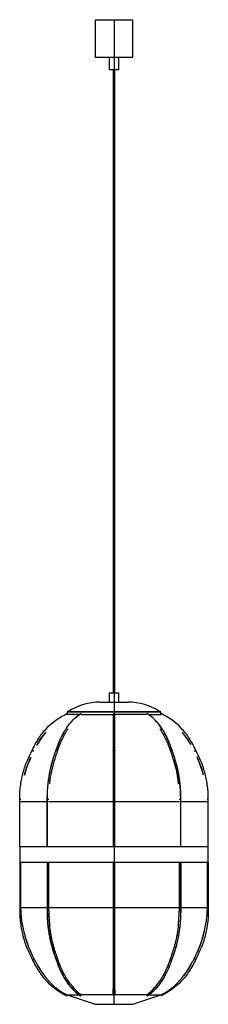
# Model space of a CAD drawing. Header units: millimetres. Extents: x -152 to 152, y 0 to 1580.
import ezdxf

# ---------------------------------------------------------------- set-up
doc = ezdxf.new("R2010")
doc.units = ezdxf.units.MM

msp = doc.modelspace()

# ---------------------------------------------------------------- linework, layer by layer
at = {"color": 7, "linetype": 'Continuous', "lineweight": 25}
for p, q in [((-30, 1580), (-30, 1520)), ((-30, 1580), (30, 1580)), ((0, 1580), (0, 466.4)), ((30, 1520), (30, 1580)), ((-30, 1520), (30, 1520)), ((-7.5, 1520), (-7.5, 1500)), ((7.5, 1500), (7.5, 1520)), ((-7.5, 1500), (7.5, 1500)), ((-1.5, 1500), (-1.5, 500)), ((1.5, 500), (1.5, 1500)), ((-7.5, 500), (-7.5, 485)), ((-7.5, 500), (7.5, 500)), ((7.5, 485), (7.5, 500)), ((-22.5, 485), (22.5, 485)), ((-75.6, 466.4), (-75, 465)), ((-75, 469), (-75, 465)), ((-55.7, 465), (-75, 465)), ((-74, 470), (74, 470)), ((-53.8, 466.3), (-53.5, 466.4)), ((-52, 465), (-1.5, 465)), ((52, 465), (1.5, 465)), ((53.5, 466.4), (53.8, 466.3)), ((55.7, 465), (75, 465)), ((75, 465), (75, 469)), ((75, 465), (75.6, 466.4)), ((-151.5, 252.5), (-151.5, 329.4)), ((-107.6, 329.4), (-107.6, 252.5)), ((-107.1, 252.5), (-107.1, 329.4)), ((-1.5, 329.4), (-1.5, 252.5)), ((0, 329.4), (0, 150.6)), ((1.5, 252.5), (1.5, 329.4)), ((107.1, 252.5), (107.1, 329.4)), ((107.6, 252.5), (107.6, 329.4)), ((151.5, 252.5), (151.5, 329.4)), ((-151.5, 252.5), (-151, 252.5)), ((-151, 252.5), (-151, 227.5)), ((151.5, 252.5), (-151, 252.5)), ((151, 227.5), (151, 252.5)), ((151.5, 227.5), (-151.5, 227.5)), ((-151.5, 227.5), (-151.5, 150.6)), ((-150, 227.5), (-150, 155)), ((-107.6, 227.5), (-107.6, 150.6)), ((-107.1, 227.5), (-107.1, 150.6)), ((-105, 227.5), (-105, 155)), ((-1.5, 227.5), (-1.5, 150.6)), ((1.5, 150.6), (1.5, 227.5)), ((105, 155), (105, 227.5)), ((107.1, 227.5), (107.1, 150.6)), ((107.6, 150.6), (107.6, 227.5)), ((150, 155), (150, 227.5)), ((151.5, 227.5), (151.5, 150.6)), ((-151.5, 150.6), (-149.9, 150.6)), ((-107.6, 150.6), (-104.9, 150.6)), ((-1.5, 155), (-105, 155)), ((105, 155), (1.5, 155)), ((104.9, 150.6), (107.6, 150.6)), ((149.9, 150.6), (151.5, 150.6)), ((-134.4, 85.3), (-133.9, 84.2)), ((-111.4, 45.5), (-110.9, 44.9)), ((-75.6, 13.6), (-75, 15)), ((-75, 15), (-30, 0)), ((-75, 15), (-55.7, 15)), ((-1.5, 15), (-52, 15)), ((-30, 0), (30, 0)), ((52, 15), (1.5, 15)), ((30, 0), (75, 15)), ((55.6, 15), (75, 15)), ((75, 15), (75.6, 13.6))]:
    msp.add_line(p, q, dxfattribs=at)
at = {"color": 8, "linetype": 'Continuous', "lineweight": 25}
for p, q in [((75, 469), (-75, 469)), ((-151.5, 329.4), (-149.9, 329.4)), ((-107.6, 325), (-150, 325)), ((-107.6, 329.4), (-104.9, 329.4)), ((-1.5, 325), (-105, 325)), ((-1.5, 329.4), (1.5, 329.4)), ((105, 325), (1.5, 325)), ((104.9, 329.4), (107.6, 329.4)), ((150, 325), (107.6, 325)), ((149.9, 329.4), (151.5, 329.4)), ((-107.6, 155), (-150, 155)), ((-1.5, 150.6), (1.5, 150.6)), ((150, 155), (107.6, 155)), ((0, 0), (0, 13.6))]:
    msp.add_line(p, q, dxfattribs=at)
at = {"color": 7, "linetype": 'Continuous', "lineweight": 25, "flags": 128}
for points in [[(-53.8, 13.7), (-53.7, 13.7), (-53.5, 13.6)], [(53.5, 13.6), (53.7, 13.7), (53.8, 13.7)]]:
    msp.add_lwpolyline(points, dxfattribs=at)
at = {"color": 7, "linetype": 'Continuous', "lineweight": 25}
for centre, radius, start, end in [((-22.5, 392.5), 92.5, 90, 123.0934), ((22.5, 392.5), 92.5, 56.9066, 90), ((-74, 469), 1, 90, 180), ((-53.8, 464.5), 1.87, 15.0883, 80.9319), ((-0.1, 464.9), 1.42, 86.876, 177.5683), ((0.1, 465), 1.41, 1.9893, 93.6425), ((53.8, 464.5), 1.87, 99.0681, 164.9117), ((74, 469), 1, 0, 90), ((-53.8, 15.5), 1.87, 279.0858, 345.0551), ((-0.1, 15.1), 1.43, 182.7196, 272.7016), ((0.1, 15.1), 1.43, 267.2984, 357.2804), ((53.8, 15.5), 1.87, 194.9449, 260.9142)]:
    msp.add_arc(centre, radius, start, end, dxfattribs=at)
for points, knots in [([(-131.3, 407.6), (-129.8, 411), (-128.1, 414.4), (-124.6, 420.8), (-122.7, 423.9), (-116.9, 432.7), (-112.6, 438.2), (-98.7, 452.9), (-87.9, 460.6), (-75.6, 466.4)], [0, 0, 0, 0, 0.125, 0.125, 0.25, 0.25, 0.5, 0.5, 1, 1, 1, 1]), ([(-53.8, 466.3), (-54.9, 465.5), (-56.9, 464.2), (-59.5, 462.2), (-61.5, 460.5), (-63.1, 459), (-64.6, 457.6), (-66.1, 456.1), (-68.1, 454), (-70.5, 451.3), (-73.2, 448), (-75.3, 445.1), (-76.9, 442.7), (-78.1, 440.9), (-79.3, 439), (-80.5, 436.9), (-82, 434.3), (-83.8, 431), (-85.9, 426.7), (-88.3, 421.3), (-90.9, 414.7), (-92.5, 409.8), (-93.4, 407.2)], [0, 0, 0, 0, 0.060624, 0.110299, 0.149248, 0.179523, 0.209853, 0.241309, 0.273894, 0.334911, 0.39698, 0.454105, 0.486216, 0.515214, 0.545181, 0.576224, 0.614428, 0.664812, 0.72781, 0.804048, 0.894417, 1, 1, 1, 1]), ([(-92.9, 407.6), (-91.8, 411), (-90.6, 414.4), (-88.1, 420.8), (-86.8, 423.9), (-82.6, 432.7), (-79.6, 438.2), (-69.8, 452.9), (-62.1, 460.6), (-53.5, 466.4)], [0, 0, 0, 0, 0.125, 0.125, 0.25, 0.25, 0.5, 0.5, 1, 1, 1, 1]), ([(-1.5, 465), (-1.5, 464.1), (-1.5, 462.4), (-1.5, 459.8), (-1.5, 457.5), (-1.5, 455.6), (-1.5, 453.9), (-1.5, 451.2), (-1.5, 447.4), (-1.5, 442.1), (-1.5, 436.3), (-1.5, 431.4), (-1.5, 427.9), (-1.5, 425.3), (-1.5, 421.9), (-1.5, 417.8), (-1.5, 412.6), (-1.5, 408.8), (-1.5, 406.7)], [0, 0, 0, 0, 0.0776042, 0.1412831, 0.1914094, 0.2292436, 0.2651701, 0.3017881, 0.3900437, 0.4785295, 0.5790689, 0.672447, 0.7013859, 0.7384987, 0.78641, 0.845547, 0.9164898, 1, 1, 1, 1]), ([(0, 407.6), (0, 411), (0, 414.4), (0, 420.8), (0, 423.9), (0, 432.7), (0, 438.2), (0, 452.9), (0, 460.6), (0, 466.4)], [0, 0, 0, 0, 0.125, 0.125, 0.25, 0.25, 0.5, 0.5, 1, 1, 1, 1]), ([(1.5, 406.7), (1.5, 408.7), (1.5, 412.3), (1.5, 417.2), (1.5, 421), (1.5, 424), (1.5, 426.6), (1.5, 430.2), (1.5, 434.9), (1.5, 440.1), (1.5, 444.8), (1.5, 448.9), (1.5, 452), (1.5, 454.4), (1.5, 456.5), (1.5, 459.1), (1.5, 462.1), (1.5, 464), (1.5, 465)], [0, 0, 0, 0, 0.08037, 0.146837, 0.200187, 0.241017, 0.27674, 0.313163, 0.401375, 0.490155, 0.56547, 0.640091, 0.708388, 0.741163, 0.786043, 0.843966, 0.915139, 1, 1, 1, 1]), ([(92.9, 407.6), (91.8, 411), (90.6, 414.4), (88.1, 420.8), (86.8, 423.9), (82.6, 432.7), (79.6, 438.2), (69.8, 452.9), (62.1, 460.6), (53.5, 466.4)], [0, 0, 0, 0, 0.125, 0.125, 0.25, 0.25, 0.5, 0.5, 1, 1, 1, 1]), ([(93.4, 407.2), (92.7, 409.2), (91.5, 412.9), (89.7, 417.8), (88.1, 421.7), (86.7, 424.8), (85.4, 427.7), (83.9, 430.8), (82.2, 434), (80.6, 436.9), (79.1, 439.3), (77.7, 441.6), (76, 444), (74, 446.9), (71.7, 449.9), (69, 453.1), (66, 456.3), (62.5, 459.6), (58.4, 463.1), (55.4, 465.2), (53.8, 466.3)], [0, 0, 0, 0, 0.081, 0.147933, 0.201426, 0.242183, 0.279039, 0.327715, 0.378933, 0.423959, 0.459016, 0.493647, 0.534551, 0.581818, 0.63976, 0.695192, 0.758727, 0.830499, 0.910775, 1, 1, 1, 1]), ([(131.3, 407.6), (129.8, 411), (128.1, 414.4), (124.6, 420.8), (122.7, 423.9), (116.9, 432.7), (112.6, 438.2), (98.7, 452.9), (87.9, 460.6), (75.6, 466.4)], [0, 0, 0, 0, 0.125, 0.125, 0.25, 0.25, 0.5, 0.5, 1, 1, 1, 1]), ([(-109.6, 436.7), (-110.3, 435.9), (-113.9, 431.5), (-118.9, 424.3), (-122.8, 417.6), (-124.3, 414.9)], [0, 0, 0, 0, 0.121058, 0.65087, 1, 1, 1, 1]), ([(-123.5, 416.5), (-123.3, 416.7), (-121.5, 420.5), (-117.4, 426.8), (-112.9, 432.5), (-110.9, 435.1)], [0, 0, 0, 0, 0.032777, 0.557348, 1, 1, 1, 1]), ([(-90.6, 406.3), (-89.8, 408.4), (-88.5, 412.6), (-86.3, 418.2), (-84.3, 422.9), (-82.4, 426.9), (-80.8, 430.2), (-79.3, 433), (-78, 435.4), (-76.7, 437.4), (-75.6, 439.2), (-74.6, 440.8), (-73.9, 441.8), (-73.6, 442.2)], [0, 0, 0, 0, 0.166914, 0.313386, 0.441082, 0.55104, 0.644129, 0.721006, 0.792527, 0.850386, 0.906236, 0.960272, 1, 1, 1, 1]), ([(73.6, 442.2), (74, 441.6), (75.2, 439.9), (77.1, 436.8), (79.2, 433.1), (81, 429.9), (82.3, 427.1), (83.6, 424.5), (85, 421.2), (86.7, 417), (88.7, 412), (89.9, 408.3), (90.6, 406.3)], [0, 0, 0, 0, 0.06209, 0.165559, 0.280978, 0.391252, 0.445945, 0.516597, 0.606401, 0.716142, 0.846782, 1, 1, 1, 1]), ([(123.5, 416.5), (121.6, 419.6), (118, 425.6), (113.3, 432.3), (110.3, 435.9), (109.6, 436.7)], [0, 0, 0, 0, 0.430474, 0.864139, 1, 1, 1, 1]), ([(123.3, 416.7), (123.3, 416.9), (121.4, 420.5), (117.4, 426.8), (112.9, 432.5), (110.9, 435.1)], [0, 0, 0, 0, 0.022466, 0.552629, 1, 1, 1, 1]), ([(-151.5, 329.4), (-151.5, 332.8), (-151.4, 336.2), (-151, 343), (-150.6, 346.4), (-149.4, 356.5), (-148.1, 363.2), (-144.7, 376.4), (-142.6, 382.8), (-138.8, 392.3), (-137.4, 395.4), (-134.5, 401.6), (-133, 404.6), (-131.3, 407.6)], [0, 0, 0, 0, 0.125, 0.125, 0.25, 0.25, 0.5, 0.5, 0.75, 0.75, 0.875, 0.875, 1, 1, 1, 1]), ([(-133.7, 396.3), (-135.2, 392.6), (-138.4, 385), (-141.7, 375.4), (-143.3, 369.4), (-143.8, 367.6)], [0, 0, 0, 0, 0.3887401, 0.8144155, 1, 1, 1, 1]), ([(-143.7, 367.7), (-143.2, 369.7), (-141.8, 375.6), (-138.5, 384.9), (-135.7, 392.3), (-133.9, 395.8), (-133.9, 395.8)], [0, 0, 0, 0, 0.208791, 0.603318, 0.99785, 1, 1, 1, 1]), ([(-131.3, 407.6), (-131.3, 407.6), (-131.3, 407.6), (-131.3, 407.6), (-131.3, 407.6), (-131.3, 407.5), (-131.2, 407.5), (-131.2, 407.5), (-131.1, 407.5), (-131, 407.4), (-130.9, 407.4), (-130.9, 407.3), (-130.7, 407.3), (-130.6, 407.2), (-130.4, 407.1), (-130.2, 407), (-130.1, 406.9), (-130, 406.9)], [0, 0, 0, 0, 0.049623, 0.101254, 0.154744, 0.209888, 0.266432, 0.324071, 0.382455, 0.441197, 0.499884, 0.560135, 0.629342, 0.707937, 0.796117, 0.893703, 1, 1, 1, 1]), ([(-128.7, 406.2), (-128.7, 406.2), (-128.7, 406.2), (-128.7, 406.2), (-128.7, 406.2), (-128.7, 406.3), (-128.8, 406.3), (-128.8, 406.3), (-128.9, 406.3), (-129, 406.4), (-129.1, 406.4), (-129.1, 406.5), (-129.3, 406.5), (-129.4, 406.6), (-129.6, 406.7), (-129.8, 406.8), (-129.9, 406.9), (-130, 406.9)], [0, 0, 0, 0, 0.049581, 0.101176, 0.154635, 0.20976, 0.266296, 0.323942, 0.382349, 0.441134, 0.499885, 0.559344, 0.628031, 0.706413, 0.794724, 0.892816, 1, 1, 1, 1]), ([(-93.3, 407.6), (-94, 405.7), (-95.3, 402.2), (-97, 397.3), (-98.2, 393.4), (-99.2, 390.1), (-100.2, 386.4), (-101.4, 381.9), (-102.4, 377.5), (-103, 374.4), (-103.5, 372.1), (-104, 369.4), (-104.6, 366), (-105.3, 361.3), (-106.1, 355.3), (-106.9, 347.8), (-107.4, 339), (-107.5, 332.8), (-107.6, 329.4)], [0, 0, 0, 0, 0.080359, 0.146697, 0.198887, 0.238249, 0.275289, 0.347985, 0.414885, 0.442118, 0.468446, 0.502298, 0.545465, 0.597944, 0.676638, 0.76988, 0.877668, 1, 1, 1, 1]), ([(-107.1, 329.4), (-107.1, 332.8), (-107.1, 336.2), (-106.7, 343), (-106.5, 346.4), (-105.6, 356.5), (-104.7, 363.2), (-102.3, 376.4), (-100.8, 382.8), (-98.1, 392.3), (-97.2, 395.4), (-95.1, 401.6), (-94, 404.6), (-92.9, 407.6)], [0, 0, 0, 0, 0.125, 0.125, 0.25, 0.25, 0.5, 0.5, 0.75, 0.75, 0.875, 0.875, 1, 1, 1, 1]), ([(-103.2, 353.8), (-103.2, 353.9), (-103, 356), (-102.5, 359.6), (-101.8, 364.5), (-101.1, 368.7), (-100.2, 373.4), (-99.1, 378.6), (-97.9, 383.3), (-97, 386.8), (-96.2, 389.6), (-95.2, 392.9), (-93.9, 396.9), (-92.4, 401.6), (-91.1, 404.8), (-90.5, 406.5)], [0, 0, 0, 0, 0.0059833, 0.1127202, 0.1993259, 0.2730597, 0.3431249, 0.4572881, 0.5681827, 0.6076929, 0.6595421, 0.7246969, 0.8031553, 0.8948482, 1, 1, 1, 1]), ([(-93.3, 407.4), (-93.3, 407.4), (-93.3, 407.5), (-93.2, 407.6), (-93, 407.6), (-92.9, 407.6)], [0, 0, 0, 0, 0.198627, 0.482199, 1, 1, 1, 1]), ([(-92.9, 407.6), (-92.8, 407.6), (-92.8, 407.6), (-92.7, 407.6), (-92.6, 407.6), (-92.5, 407.5), (-92.4, 407.5), (-92.2, 407.5), (-92.1, 407.5), (-92, 407.4), (-91.8, 407.4), (-91.7, 407.3), (-91.6, 407.3), (-91.4, 407.2), (-91.2, 407.1), (-91, 407), (-90.9, 406.9), (-90.9, 406.9)], [0, 0, 0, 0, 0.049623, 0.101254, 0.154744, 0.209888, 0.266432, 0.324071, 0.382455, 0.441197, 0.499884, 0.560135, 0.629342, 0.707937, 0.796117, 0.893703, 1, 1, 1, 1]), ([(-90.5, 406.4), (-90.5, 406.4), (-90.5, 406.5), (-90.5, 406.6), (-90.7, 406.7), (-90.8, 406.8), (-90.9, 406.9)], [0, 0, 0, 0, 0.079556, 0.459075, 0.710001, 1, 1, 1, 1]), ([(-1.5, 406.9), (-1.5, 406.9), (-1.5, 407), (-1.5, 407), (-1.5, 407.1), (-1.4, 407.1), (-1.4, 407.2), (-1.3, 407.2), (-1.3, 407.2), (-1.3, 407.3), (-1.2, 407.3), (-1.2, 407.3), (-1.1, 407.4), (-1, 407.4), (-0.9, 407.5), (-0.7, 407.5), (-0.4, 407.6), (-0.2, 407.6), (-0.1, 407.6), (0, 407.6)], [0, 0, 0, 0, 0.054215, 0.106382, 0.156357, 0.204036, 0.249351, 0.292267, 0.332779, 0.370902, 0.406672, 0.44014, 0.471364, 0.500415, 0.606033, 0.710774, 0.81244, 0.909264, 1, 1, 1, 1]), ([(-1.5, 407.1), (-1.5, 405.2), (-1.5, 401.8), (-1.5, 397.1), (-1.5, 393.3), (-1.5, 390.1), (-1.5, 387.3), (-1.5, 383.2), (-1.5, 377.7), (-1.5, 371.1), (-1.5, 364.8), (-1.5, 359.1), (-1.5, 354.3), (-1.5, 350.3), (-1.5, 346.6), (-1.5, 341.8), (-1.5, 336), (-1.5, 331.7), (-1.5, 329.4)], [0, 0, 0, 0, 0.077709, 0.142323, 0.193841, 0.232847, 0.269069, 0.305966, 0.394992, 0.48436, 0.56019, 0.634892, 0.703046, 0.73731, 0.783979, 0.843318, 0.915325, 1, 1, 1, 1]), ([(0, 329.4), (0, 332.8), (0, 336.2), (0, 343), (0, 346.4), (0, 356.5), (0, 363.2), (0, 376.4), (0, 382.8), (0, 392.3), (0, 395.4), (0, 401.6), (0, 404.6), (0, 407.6)], [0, 0, 0, 0, 0.125, 0.125, 0.25, 0.25, 0.5, 0.5, 0.75, 0.75, 0.875, 0.875, 1, 1, 1, 1]), ([(0, 407.6), (0, 407.6), (0.1, 407.6), (0.2, 407.6), (0.4, 407.6), (0.5, 407.5), (0.6, 407.5), (0.7, 407.5), (0.8, 407.5), (1, 407.4), (1.1, 407.4), (1.2, 407.3), (1.3, 407.3), (1.4, 407.2), (1.4, 407.1), (1.5, 407), (1.5, 406.9), (1.5, 406.9)], [0, 0, 0, 0, 0.049623, 0.101254, 0.154744, 0.209888, 0.266432, 0.324071, 0.382455, 0.441197, 0.499884, 0.560135, 0.629342, 0.707937, 0.796117, 0.893703, 1, 1, 1, 1]), ([(1.5, 329.4), (1.5, 331.5), (1.5, 335.4), (1.5, 340.6), (1.5, 344.8), (1.5, 348.2), (1.5, 351.2), (1.5, 355.5), (1.5, 361.3), (1.5, 368), (1.5, 374.2), (1.5, 379.9), (1.5, 384.4), (1.5, 388.1), (1.5, 391.7), (1.5, 396.1), (1.5, 401.3), (1.5, 405.1), (1.5, 407.1)], [0, 0, 0, 0, 0.077708, 0.142321, 0.193839, 0.232845, 0.269067, 0.305965, 0.394991, 0.48436, 0.560189, 0.634891, 0.703044, 0.737309, 0.783978, 0.843316, 0.915323, 1, 1, 1, 1]), ([(90.9, 406.9), (90.8, 406.8), (90.7, 406.7), (90.5, 406.6), (90.5, 406.5), (90.5, 406.4), (90.5, 406.4)], [0, 0, 0, 0, 0.2897007, 0.540378, 0.9195549, 1, 1, 1, 1]), ([(90.5, 406.5), (91.5, 403.8), (93.4, 398.6), (95.8, 391.1), (97.7, 384.4), (99, 378.8), (100.1, 374), (100.9, 369.9), (101.7, 365.2), (102.5, 359.8), (103, 355.7), (103.3, 353.7)], [0, 0, 0, 0, 0.166814, 0.31352, 0.440151, 0.546696, 0.633152, 0.706761, 0.776711, 0.890693, 1, 1, 1, 1]), ([(90.9, 406.9), (90.9, 406.9), (90.9, 407), (91, 407), (91.1, 407.1), (91.2, 407.1), (91.3, 407.2), (91.4, 407.2), (91.5, 407.2), (91.6, 407.3), (91.6, 407.3), (91.7, 407.3), (91.8, 407.4), (91.9, 407.4), (92.1, 407.5), (92.3, 407.5), (92.5, 407.6), (92.7, 407.6), (92.8, 407.6), (92.9, 407.6)], [0, 0, 0, 0, 0.054215, 0.106382, 0.156357, 0.204036, 0.249351, 0.292267, 0.332779, 0.370902, 0.406672, 0.44014, 0.471364, 0.500415, 0.606033, 0.710774, 0.81244, 0.909264, 1, 1, 1, 1]), ([(107.1, 329.4), (107.1, 332.8), (107.1, 336.2), (106.7, 343), (106.5, 346.4), (105.6, 356.5), (104.7, 363.2), (102.3, 376.4), (100.8, 382.8), (98.1, 392.3), (97.2, 395.4), (95.1, 401.6), (94, 404.6), (92.9, 407.6)], [0, 0, 0, 0, 0.125, 0.125, 0.25, 0.25, 0.5, 0.5, 0.75, 0.75, 0.875, 0.875, 1, 1, 1, 1]), ([(92.9, 407.6), (93, 407.6), (93.2, 407.6), (93.3, 407.5), (93.3, 407.4), (93.3, 407.4)], [0, 0, 0, 0, 0.517059, 0.800237, 1, 1, 1, 1]), ([(107.6, 329.4), (107.5, 331.6), (107.5, 335.6), (107.3, 341), (107, 345.3), (106.8, 348.8), (106.4, 352.8), (105.8, 357.5), (105.2, 362), (104.7, 365.2), (104.3, 367.5), (103.9, 370.2), (103.2, 373.6), (102.2, 378.2), (100.9, 384), (98.9, 391.1), (96.4, 399.2), (94.4, 404.7), (93.3, 407.6)], [0, 0, 0, 0, 0.080345, 0.146655, 0.19883, 0.238183, 0.275215, 0.3479, 0.414796, 0.442028, 0.468355, 0.502206, 0.545372, 0.597854, 0.676556, 0.769816, 0.877637, 1, 1, 1, 1]), ([(130, 406.9), (130, 406.9), (129.9, 406.8), (129.8, 406.8), (129.7, 406.7), (129.6, 406.7), (129.5, 406.6), (129.4, 406.6), (129.3, 406.6), (129.3, 406.5), (129.2, 406.5), (129.1, 406.5), (129.1, 406.5), (129, 406.4), (128.9, 406.4), (128.8, 406.3), (128.7, 406.3), (128.7, 406.2), (128.7, 406.2), (128.7, 406.2)], [0, 0, 0, 0, 0.054707, 0.107271, 0.157547, 0.205432, 0.250858, 0.293795, 0.334241, 0.372216, 0.407762, 0.440932, 0.471792, 0.500414, 0.606132, 0.71091, 0.812563, 0.909336, 1, 1, 1, 1]), ([(130, 406.9), (130, 406.9), (130.1, 407), (130.2, 407), (130.3, 407.1), (130.4, 407.1), (130.5, 407.2), (130.6, 407.2), (130.7, 407.2), (130.7, 407.3), (130.8, 407.3), (130.9, 407.3), (130.9, 407.4), (131, 407.4), (131.1, 407.5), (131.2, 407.5), (131.3, 407.6), (131.3, 407.6), (131.3, 407.6), (131.3, 407.6)], [0, 0, 0, 0, 0.054215, 0.106382, 0.156357, 0.204036, 0.249351, 0.292267, 0.332779, 0.370902, 0.406672, 0.44014, 0.471364, 0.500415, 0.606033, 0.710774, 0.81244, 0.909264, 1, 1, 1, 1]), ([(151.5, 329.4), (151.5, 332.8), (151.4, 336.2), (151, 343), (150.6, 346.4), (149.4, 356.5), (148.1, 363.2), (144.7, 376.4), (142.6, 382.8), (138.8, 392.3), (137.4, 395.4), (134.5, 401.6), (133, 404.6), (131.3, 407.6)], [0, 0, 0, 0, 0.125, 0.125, 0.25, 0.25, 0.5, 0.5, 0.75, 0.75, 0.875, 0.875, 1, 1, 1, 1]), ([(143.7, 367.7), (143.5, 368.7), (142.2, 373.8), (139.2, 382.6), (136, 391.3), (133.8, 396), (133.4, 396.9)], [0, 0, 0, 0, 0.1012926, 0.5007343, 0.9031118, 1, 1, 1, 1]), ([(142.9, 371), (142.7, 371.9), (141.5, 376.6), (138.5, 384.9), (135.7, 392.3), (133.9, 395.8), (133.9, 395.8)], [0, 0, 0, 0, 0.106225, 0.551896, 0.997571, 1, 1, 1, 1]), ([(-151.5, 150.6), (-151.5, 147.2), (-151.4, 143.8), (-151, 137), (-150.6, 133.6), (-149.4, 123.5), (-148.1, 116.8), (-144.7, 103.6), (-142.6, 97.2), (-138.8, 87.7), (-137.4, 84.6), (-134.5, 78.4), (-133, 75.4), (-131.3, 72.4)], [0, 0, 0, 0, 0.125, 0.125, 0.25, 0.25, 0.5, 0.5, 0.75, 0.75, 0.875, 0.875, 1, 1, 1, 1]), ([(-150, 155), (-150, 154.6), (-150, 154), (-150, 153), (-150, 152.2), (-149.9, 151.5), (-149.9, 151), (-149.9, 150.7), (-149.9, 150.6)], [0, 0, 0, 0, 0.241354, 0.453329, 0.635504, 0.787524, 0.909099, 1, 1, 1, 1]), ([(-149.9, 150.6), (-149.9, 150.2), (-149.9, 149.4), (-149.8, 148.3), (-149.8, 147.1), (-149.7, 146), (-149.6, 145), (-149.5, 143.9), (-149.4, 142.9), (-149.3, 141.8), (-149.1, 139.5), (-148.7, 136), (-148, 131.1), (-147.1, 126.4), (-146.3, 122.3), (-145.6, 119.2), (-145.2, 117.5), (-144.9, 116.5), (-144.8, 116.2), (-144.7, 115.8), (-144.7, 115.5), (-144.6, 115.2), (-144.5, 114.9), (-144.4, 114.6), (-144.4, 114.3), (-144.3, 114.1), (-144.2, 113.9), (-144.2, 113.6), (-144.1, 113.4), (-144.1, 113.3), (-144, 113.1), (-144, 112.9), (-143.9, 112.8), (-143.9, 112.7), (-143.9, 112.6), (-143.9, 112.5), (-143.8, 112.4), (-143.8, 112.3), (-143.8, 112.3), (-143.8, 112.3), (-143.8, 112.3), (-143.8, 112.3)], [0, 0, 0, 0, 0.0297319, 0.0589998, 0.0877927, 0.1160997, 0.1439106, 0.1712154, 0.1980047, 0.2242692, 0.2500002, 0.3766615, 0.4999728, 0.6291491, 0.7499521, 0.8167074, 0.8749794, 0.8850205, 0.8946427, 0.9038451, 0.9126271, 0.9209879, 0.9289268, 0.9364432, 0.9435367, 0.9502068, 0.9564532, 0.9622755, 0.9676737, 0.9726476, 0.9771975, 0.9813236, 0.9850266, 0.9883073, 0.9911675, 0.9936096, 0.9956379, 0.9972603, 0.9984924, 0.9993712, 1, 1, 1, 1]), ([(-107.6, 150.6), (-107.5, 147.4), (-107.5, 141.4), (-106.9, 133.1), (-106.3, 126), (-105.5, 120), (-104.8, 115), (-104.1, 110.8), (-103.2, 106), (-102, 100.7), (-100.8, 96), (-99.9, 92.4), (-99.1, 89.6), (-98.1, 86.2), (-96.8, 82.1), (-95.2, 77.4), (-93.9, 74.1), (-93.3, 72.4)], [0, 0, 0, 0, 0.116434, 0.2188524, 0.3072475, 0.3816186, 0.4419649, 0.4933425, 0.5421652, 0.6217201, 0.699005, 0.7265405, 0.7626773, 0.8080923, 0.8627865, 0.9268067, 1, 1, 1, 1]), ([(-107.1, 150.6), (-107.1, 147.2), (-107.1, 143.8), (-106.7, 137), (-106.5, 133.6), (-105.6, 123.5), (-104.7, 116.8), (-102.3, 103.6), (-100.8, 97.2), (-98.1, 87.7), (-97.2, 84.6), (-95.1, 78.4), (-94, 75.4), (-92.9, 72.4)], [0, 0, 0, 0, 0.125, 0.125, 0.25, 0.25, 0.5, 0.5, 0.75, 0.75, 0.875, 0.875, 1, 1, 1, 1]), ([(-105, 155), (-105, 154.6), (-105, 154), (-105, 153), (-105, 152.2), (-105, 151.5), (-105, 151), (-104.9, 150.7), (-104.9, 150.6)], [0, 0, 0, 0, 0.241354, 0.453328, 0.635503, 0.787524, 0.909099, 1, 1, 1, 1]), ([(-104.9, 150.6), (-104.9, 148.9), (-104.8, 145.6), (-104.5, 140.8), (-104.2, 136), (-103.8, 131.9), (-103.5, 128.7), (-103.3, 126.9), (-103.2, 126), (-103.2, 125.9)], [0, 0, 0, 0, 0.203311, 0.390796, 0.588777, 0.781568, 0.884097, 0.983475, 1, 1, 1, 1]), ([(-1.5, 150.6), (-1.5, 148.5), (-1.5, 144.6), (-1.5, 139.4), (-1.5, 135.2), (-1.5, 131.8), (-1.5, 128.8), (-1.5, 124.5), (-1.5, 118.7), (-1.5, 112), (-1.5, 105.8), (-1.5, 100.1), (-1.5, 95.6), (-1.5, 91.9), (-1.5, 88.3), (-1.5, 83.9), (-1.5, 78.7), (-1.5, 74.9), (-1.5, 72.9)], [0, 0, 0, 0, 0.077708, 0.142321, 0.193839, 0.232845, 0.269067, 0.305965, 0.394991, 0.48436, 0.560189, 0.634891, 0.703044, 0.737309, 0.783978, 0.843316, 0.915323, 1, 1, 1, 1]), ([(0, 150.6), (0, 147.2), (0, 143.8), (0, 137), (0, 133.6), (0, 123.5), (0, 116.8), (0, 103.6), (0, 97.2), (0, 87.7), (0, 84.6), (0, 78.4), (0, 75.4), (0, 72.4)], [0, 0, 0, 0, 0.125, 0.125, 0.25, 0.25, 0.5, 0.5, 0.75, 0.75, 0.875, 0.875, 1, 1, 1, 1]), ([(1.5, 72.9), (1.5, 74.8), (1.5, 78.2), (1.5, 82.9), (1.5, 86.7), (1.5, 89.9), (1.5, 92.7), (1.5, 96.8), (1.5, 102.3), (1.5, 108.9), (1.5, 115.2), (1.5, 120.9), (1.5, 125.7), (1.5, 129.7), (1.5, 133.4), (1.5, 138.2), (1.5, 144), (1.5, 148.3), (1.5, 150.6)], [0, 0, 0, 0, 0.077709, 0.142323, 0.193841, 0.232847, 0.269069, 0.305966, 0.394992, 0.48436, 0.56019, 0.634892, 0.703046, 0.73731, 0.783979, 0.843318, 0.915325, 1, 1, 1, 1]), ([(107.1, 150.6), (107.1, 147.2), (107.1, 143.8), (106.7, 137), (106.5, 133.6), (105.6, 123.5), (104.7, 116.8), (102.3, 103.6), (100.8, 97.2), (98.1, 87.7), (97.2, 84.6), (95.1, 78.4), (94, 75.4), (92.9, 72.4)], [0, 0, 0, 0, 0.125, 0.125, 0.25, 0.25, 0.5, 0.5, 0.75, 0.75, 0.875, 0.875, 1, 1, 1, 1]), ([(93.3, 72.4), (94.3, 75.2), (96.3, 80.4), (98.7, 88.1), (100.6, 94.8), (102, 100.5), (103, 105.4), (103.8, 109.6), (104.7, 114.3), (105.5, 119.8), (106.1, 124.8), (106.5, 128.5), (106.8, 131.5), (107.1, 135.2), (107.3, 139.6), (107.5, 144.8), (107.6, 148.6), (107.6, 150.6)], [0, 0, 0, 0, 0.116463, 0.218913, 0.307326, 0.381706, 0.442055, 0.493435, 0.542257, 0.621807, 0.699081, 0.726613, 0.762743, 0.808148, 0.862826, 0.926818, 1, 1, 1, 1]), ([(103.2, 126.2), (103.3, 126.7), (103.5, 128.4), (103.9, 132.1), (104.3, 137.5), (104.7, 144), (104.9, 148.3), (104.9, 150.6)], [0, 0, 0, 0, 0.0642544, 0.2086954, 0.470199, 0.7290838, 1, 1, 1, 1]), ([(104.9, 150.6), (105, 150.9), (105, 151.7), (105, 153.2), (105, 154.3), (105, 155)], [0, 0, 0, 0, 0.212477, 0.546673, 1, 1, 1, 1]), ([(151.5, 150.6), (151.5, 147.2), (151.4, 143.8), (151, 137), (150.6, 133.6), (149.4, 123.5), (148.1, 116.8), (144.7, 103.6), (142.6, 97.2), (138.8, 87.7), (137.4, 84.6), (134.5, 78.4), (133, 75.4), (131.3, 72.4)], [0, 0, 0, 0, 0.125, 0.125, 0.25, 0.25, 0.5, 0.5, 0.75, 0.75, 0.875, 0.875, 1, 1, 1, 1]), ([(143.8, 112.3), (143.8, 112.3), (143.8, 112.3), (143.8, 112.3), (143.8, 112.3), (143.8, 112.3), (143.8, 112.4), (143.8, 112.4), (143.9, 112.5), (143.9, 112.5), (143.9, 112.6), (143.9, 112.7), (143.9, 112.7), (144, 112.8), (144, 112.9), (144, 113), (144, 113.1), (144.1, 113.2), (144.1, 113.4), (144.1, 113.5), (144.2, 113.6), (144.2, 113.8), (144.3, 113.9), (144.3, 114.1), (144.3, 114.3), (144.4, 114.5), (144.4, 114.6), (144.5, 114.8), (144.5, 115), (144.6, 115.3), (144.6, 115.5), (144.7, 115.7), (144.8, 115.9), (144.8, 116.2), (144.9, 116.4), (144.9, 116.7), (145.1, 117.3), (145.4, 118.4), (145.7, 120), (146.3, 122.6), (147.1, 126.4), (148, 131.1), (148.7, 136), (149.1, 139.8), (149.4, 142.7), (149.6, 144.6), (149.7, 146.5), (149.8, 148.5), (149.9, 149.9), (149.9, 150.6)], [0, 0, 0, 0, 0.000417, 0.000925, 0.001576, 0.002396, 0.003396, 0.004584, 0.005963, 0.007536, 0.009305, 0.011272, 0.013435, 0.015798, 0.018359, 0.021118, 0.024078, 0.027236, 0.030594, 0.034152, 0.037909, 0.041866, 0.046022, 0.050377, 0.054932, 0.059686, 0.06464, 0.069792, 0.075143, 0.080692, 0.08644, 0.092386, 0.09853, 0.104871, 0.11141, 0.118147, 0.12508, 0.162983, 0.204679, 0.250125, 0.370913, 0.500074, 0.623394, 0.75007, 0.796757, 0.845149, 0.895193, 0.946831, 1, 1, 1, 1]), ([(149.9, 150.6), (149.9, 150.9), (150, 151.7), (150, 153.2), (150, 154.3), (150, 155)], [0, 0, 0, 0, 0.2124767, 0.5466726, 1, 1, 1, 1]), ([(-143.8, 112.3), (-143.1, 109.6), (-141.7, 104.2), (-138.9, 95.8), (-136.5, 90.2), (-135.1, 87.1)], [0, 0, 0, 0, 0.312997, 0.625992, 1, 1, 1, 1]), ([(-143.7, 112.3), (-143.5, 111.3), (-142.2, 106.2), (-139.2, 97.4), (-136.2, 89.1), (-134.2, 84.8), (-133.9, 84.2)], [0, 0, 0, 0, 0.106006, 0.521028, 0.9391, 1, 1, 1, 1]), ([(-90.5, 73.5), (-91.2, 75.4), (-92.5, 78.8), (-94.1, 83.6), (-95.4, 87.5), (-96.3, 90.7), (-97.3, 94.4), (-98.5, 98.9), (-99.5, 103.1), (-100.1, 106.2), (-100.6, 108.5), (-101.1, 111.1), (-101.7, 114.5), (-102.3, 118.6), (-102.8, 122.5), (-103.1, 125), (-103.2, 125.9)], [0, 0, 0, 0, 0.116232, 0.211957, 0.287363, 0.344241, 0.397764, 0.502819, 0.59951, 0.638871, 0.676922, 0.725849, 0.788239, 0.864092, 0.953408, 1, 1, 1, 1]), ([(103.2, 126.2), (103.1, 125), (102.8, 122.1), (102.3, 118.4), (101.8, 115.3), (101.4, 113), (100.9, 110.3), (100.3, 107), (99.4, 102.9), (98.3, 98.2), (96.9, 92.8), (95.2, 86.8), (93, 80.3), (91.3, 75.8), (90.5, 73.5)], [0, 0, 0, 0, 0.062796, 0.158965, 0.198112, 0.235957, 0.284619, 0.346667, 0.4221, 0.510916, 0.613114, 0.728691, 0.857621, 1, 1, 1, 1]), ([(133.9, 84.2), (135.4, 87.7), (138.5, 95.2), (141.7, 104.6), (143.3, 110.5), (143.7, 112.3)], [0, 0, 0, 0, 0.379587, 0.815343, 1, 1, 1, 1]), ([(-133.9, 84.2), (-133.9, 84.2), (-133.9, 84.2), (-133.9, 84.2), (-133.9, 84.2), (-133.9, 84.1), (-133.9, 84.1), (-133.9, 84.1), (-133.9, 84), (-133.8, 84), (-133.8, 83.9), (-133.8, 83.8), (-133.7, 83.7), (-133.7, 83.7), (-133.7, 83.6), (-133.6, 83.5), (-133.5, 83.3), (-133.4, 83), (-133.3, 82.7), (-133, 82.2), (-132.7, 81.4), (-132.2, 80.3), (-131.5, 78.8), (-130.7, 77.2), (-129.9, 75.4), (-129.3, 74.2), (-129, 73.6)], [0, 0, 0, 0, 0.0014234, 0.0031541, 0.0053683, 0.0081518, 0.0115476, 0.015579, 0.0202599, 0.0255992, 0.0316026, 0.0382744, 0.0456174, 0.053634, 0.0623258, 0.0716941, 0.0817399, 0.109541, 0.1429678, 0.1920333, 0.2501227, 0.3640081, 0.5000979, 0.6557076, 0.822366, 1, 1, 1, 1]), ([(129, 73.6), (129.2, 74), (129.5, 74.7), (130.1, 75.8), (130.6, 76.9), (131.1, 77.9), (131.6, 79.1), (132.2, 80.3), (132.7, 81.4), (133, 82.1), (133.2, 82.6), (133.4, 83), (133.5, 83.2), (133.6, 83.4), (133.7, 83.6), (133.7, 83.7), (133.8, 83.8), (133.8, 83.9), (133.9, 84), (133.9, 84.1), (133.9, 84.1), (133.9, 84.2), (133.9, 84.2), (133.9, 84.2), (133.9, 84.2)], [0, 0, 0, 0, 0.107916, 0.211891, 0.311908, 0.40795, 0.500005, 0.636102, 0.749999, 0.804063, 0.850001, 0.882436, 0.909995, 0.92495, 0.93851, 0.950679, 0.961461, 0.970861, 0.978889, 0.985561, 0.990904, 0.994972, 0.99789, 1, 1, 1, 1]), ([(-131.3, 72.4), (-131.3, 72.4), (-131.3, 72.4), (-131.3, 72.4), (-131.3, 72.4), (-131.3, 72.5), (-131.2, 72.5), (-131.2, 72.5), (-131.1, 72.5), (-131, 72.6), (-130.9, 72.6), (-130.9, 72.7), (-130.7, 72.7), (-130.6, 72.8), (-130.4, 72.9), (-130.2, 73), (-130.1, 73.1), (-130, 73.1)], [0, 0, 0, 0, 0.049624, 0.101256, 0.154747, 0.209892, 0.266436, 0.324075, 0.382458, 0.441198, 0.499884, 0.560144, 0.629358, 0.707956, 0.796134, 0.893714, 1, 1, 1, 1]), ([(-131.3, 72.4), (-129.8, 69), (-128.1, 65.6), (-124.6, 59.2), (-122.7, 56.1), (-116.9, 47.3), (-112.6, 41.8), (-98.7, 27.1), (-87.9, 19.4), (-75.6, 13.6)], [0, 0, 0, 0, 0.125, 0.125, 0.25, 0.25, 0.5, 0.5, 1, 1, 1, 1]), ([(-129, 73.6), (-129, 73.6), (-129, 73.6), (-129.1, 73.5), (-129.2, 73.5), (-129.3, 73.4), (-129.4, 73.4), (-129.6, 73.3), (-129.8, 73.2), (-129.9, 73.1), (-130, 73.1)], [0, 0, 0, 0, 0.090969, 0.186516, 0.286608, 0.391136, 0.499907, 0.628176, 0.794839, 1, 1, 1, 1]), ([(-129, 73.6), (-128.8, 73.2), (-128.4, 72.5), (-127.9, 71.4), (-127.3, 70.4), (-126.8, 69.4), (-126.4, 68.7), (-126.1, 68.1), (-125.9, 67.8), (-125.7, 67.5), (-125.6, 67.2), (-125.4, 66.9), (-125.3, 66.6), (-125.1, 66.3), (-125, 66.1), (-124.8, 65.8), (-124.7, 65.6), (-124.6, 65.4), (-124.5, 65.2), (-124.3, 65), (-124.2, 64.8), (-124.1, 64.6), (-124, 64.5), (-124, 64.3), (-123.9, 64.2), (-123.8, 64), (-123.8, 63.9), (-123.7, 63.8), (-123.6, 63.7), (-123.6, 63.7), (-123.6, 63.6), (-123.5, 63.5), (-123.5, 63.5), (-123.5, 63.5), (-123.5, 63.5), (-123.5, 63.5), (-123.5, 63.5)], [0, 0, 0, 0, 0.1070892, 0.2106302, 0.3106278, 0.4070884, 0.500019, 0.5336707, 0.5661316, 0.5974031, 0.6274866, 0.6563836, 0.6840955, 0.7106239, 0.7359703, 0.760136, 0.7831226, 0.8049315, 0.8255644, 0.8450227, 0.8633081, 0.8804222, 0.8963668, 0.9111439, 0.9247555, 0.937204, 0.9484925, 0.9586246, 0.9676048, 0.9754397, 0.9821387, 0.9877166, 0.992199, 0.9956357, 0.9981393, 1, 1, 1, 1]), ([(-123.5, 63.5), (-121.6, 60.4), (-118, 54.4), (-113.7, 48.2), (-111.2, 45.2), (-110.9, 44.9)], [0, 0, 0, 0, 0.471044, 0.945698, 1, 1, 1, 1]), ([(-123.5, 63.5), (-121.3, 59.8), (-117.9, 53.9), (-113.7, 48.5), (-112.1, 46.5)], [0, 0, 0, 0, 0.624176, 1, 1, 1, 1]), ([(-93.4, 72.8), (-92.5, 70.2), (-90.9, 65.3), (-88.3, 58.7), (-85.9, 53.3), (-83.8, 49), (-82, 45.7), (-80.5, 43.1), (-79.3, 41), (-78.1, 39.1), (-76.9, 37.3), (-75.3, 35), (-73.3, 32.2), (-70.8, 29), (-68.1, 25.9), (-65.7, 23.5), (-63.7, 21.6), (-62, 20), (-59.9, 18.1), (-57.1, 16), (-55, 14.5), (-53.8, 13.7)], [0, 0, 0, 0, 0.105583, 0.195953, 0.272191, 0.335189, 0.385573, 0.423777, 0.45482, 0.484788, 0.513786, 0.545897, 0.600175, 0.659495, 0.717846, 0.774562, 0.808481, 0.841139, 0.88106, 0.933921, 1, 1, 1, 1]), ([(-93.3, 72.6), (-93.3, 72.6), (-93.3, 72.5), (-93.2, 72.4), (-93, 72.4), (-92.9, 72.4)], [0, 0, 0, 0, 0.198396, 0.4820466, 1, 1, 1, 1]), ([(-92.9, 72.4), (-92.8, 72.4), (-92.8, 72.4), (-92.7, 72.4), (-92.6, 72.4), (-92.5, 72.5), (-92.4, 72.5), (-92.2, 72.5), (-92.1, 72.5), (-92, 72.6), (-91.8, 72.6), (-91.7, 72.7), (-91.6, 72.7), (-91.4, 72.8), (-91.2, 72.9), (-91, 73), (-90.9, 73.1), (-90.9, 73.1)], [0, 0, 0, 0, 0.0496236, 0.1012565, 0.1547468, 0.2098916, 0.266436, 0.3240747, 0.3824579, 0.4411985, 0.4998837, 0.5601442, 0.6293577, 0.7079555, 0.7961336, 0.8937137, 1, 1, 1, 1]), ([(-92.9, 72.4), (-91.8, 69), (-90.6, 65.6), (-88.1, 59.2), (-86.8, 56.1), (-82.6, 47.3), (-79.6, 41.8), (-69.8, 27.1), (-62.1, 19.4), (-53.5, 13.6)], [0, 0, 0, 0, 0.125, 0.125, 0.25, 0.25, 0.5, 0.5, 1, 1, 1, 1]), ([(-90.5, 73.6), (-90.5, 73.6), (-90.5, 73.6), (-90.5, 73.5), (-90.5, 73.5), (-90.5, 73.4), (-90.6, 73.4), (-90.6, 73.3), (-90.7, 73.2), (-90.8, 73.1), (-90.9, 73.1)], [0, 0, 0, 0, 0.090969, 0.186516, 0.286608, 0.391136, 0.499907, 0.628176, 0.794839, 1, 1, 1, 1]), ([(-73.5, 37.6), (-73.8, 38.1), (-74.5, 39.1), (-75.6, 40.8), (-76.7, 42.6), (-78, 44.6), (-79.3, 47), (-80.8, 49.8), (-82.4, 53.1), (-84.3, 57.1), (-86.3, 61.8), (-88.5, 67.4), (-89.8, 71.6), (-90.6, 73.7)], [0, 0, 0, 0, 0.045025, 0.098763, 0.154305, 0.211845, 0.282971, 0.359423, 0.451999, 0.561351, 0.688343, 0.834007, 1, 1, 1, 1]), ([(-1.5, 73.3), (-1.5, 71.3), (-1.5, 67.7), (-1.5, 62.8), (-1.5, 59), (-1.5, 56), (-1.5, 53.4), (-1.5, 49.8), (-1.5, 45.1), (-1.5, 39.9), (-1.5, 35.2), (-1.5, 31.1), (-1.5, 28.1), (-1.5, 25.9), (-1.5, 25), (-1.5, 24.6)], [0, 0, 0, 0, 0.104868, 0.191596, 0.261209, 0.314485, 0.361097, 0.408624, 0.523724, 0.639568, 0.73784, 0.835207, 0.924323, 0.967088, 1, 1, 1, 1]), ([(-1.5, 73.1), (-1.5, 73.1), (-1.5, 73), (-1.5, 73), (-1.5, 72.9), (-1.4, 72.9), (-1.4, 72.8), (-1.3, 72.8), (-1.3, 72.8), (-1.3, 72.7), (-1.2, 72.7), (-1.2, 72.7), (-1.1, 72.6), (-1, 72.6), (-0.9, 72.5), (-0.7, 72.5), (-0.4, 72.4), (-0.2, 72.4), (-0.1, 72.4), (0, 72.4)], [0, 0, 0, 0, 0.054209, 0.106372, 0.156343, 0.204019, 0.249333, 0.292249, 0.332761, 0.370886, 0.406659, 0.44013, 0.471359, 0.500415, 0.60603, 0.71077, 0.812437, 0.909262, 1, 1, 1, 1]), ([(0, 72.4), (0, 72.4), (0.1, 72.4), (0.2, 72.4), (0.4, 72.4), (0.5, 72.5), (0.6, 72.5), (0.7, 72.5), (0.8, 72.5), (1, 72.6), (1.1, 72.6), (1.2, 72.7), (1.3, 72.7), (1.4, 72.8), (1.4, 72.9), (1.5, 73), (1.5, 73.1), (1.5, 73.1)], [0, 0, 0, 0, 0.049624, 0.101256, 0.154747, 0.209892, 0.266436, 0.324075, 0.382458, 0.441198, 0.499884, 0.560144, 0.629358, 0.707956, 0.796134, 0.893714, 1, 1, 1, 1]), ([(0, 72.4), (0, 69), (0, 65.6), (0, 59.2), (0, 56.1), (0, 47.3), (0, 41.8), (0, 27.1), (0, 19.4), (0, 13.6)], [0, 0, 0, 0, 0.125, 0.125, 0.25, 0.25, 0.5, 0.5, 1, 1, 1, 1]), ([(1.5, 23.8), (1.5, 24), (1.5, 24.8), (1.5, 26.2), (1.5, 28.8), (1.5, 32.6), (1.5, 37.9), (1.5, 43.7), (1.5, 48.6), (1.5, 52.1), (1.5, 54.7), (1.5, 58.1), (1.5, 62.2), (1.5, 67.4), (1.5, 71.2), (1.5, 73.3)], [0, 0, 0, 0, 0.017571, 0.063364, 0.110038, 0.222532, 0.335318, 0.463469, 0.582491, 0.619378, 0.666683, 0.727752, 0.80313, 0.893555, 1, 1, 1, 1]), ([(92.9, 72.4), (91.8, 69), (90.6, 65.6), (88.1, 59.2), (86.8, 56.1), (82.6, 47.3), (79.6, 41.8), (69.8, 27.1), (62.1, 19.4), (53.5, 13.6)], [0, 0, 0, 0, 0.125, 0.125, 0.25, 0.25, 0.5, 0.5, 1, 1, 1, 1]), ([(53.8, 13.7), (55.8, 15.1), (59.4, 17.7), (64.4, 22.1), (68.6, 26.5), (72.1, 30.7), (75, 34.5), (77.4, 38), (79.7, 41.6), (81.8, 45.4), (83.6, 48.7), (85, 51.6), (86.3, 54.2), (87.8, 57.6), (89.5, 61.8), (91.5, 67), (92.7, 70.8), (93.4, 72.8)], [0, 0, 0, 0, 0.109198, 0.207995, 0.297114, 0.375983, 0.442671, 0.497318, 0.552802, 0.614778, 0.674062, 0.703368, 0.741157, 0.789245, 0.848031, 0.918103, 1, 1, 1, 1]), ([(90.6, 73.7), (89.9, 71.7), (88.7, 68.1), (86.9, 63.3), (85.3, 59.5), (84, 56.5), (82.7, 53.6), (81.2, 50.6), (79.6, 47.5), (78, 44.7), (76.6, 42.3), (75.2, 40.1), (74.2, 38.6), (73.6, 37.8), (73.6, 37.8)], [0, 0, 0, 0, 0.15187, 0.276962, 0.377134, 0.453531, 0.52229, 0.613086, 0.708685, 0.793047, 0.858772, 0.923221, 0.999409, 1, 1, 1, 1]), ([(131.3, 72.4), (129.8, 69), (128.1, 65.6), (124.6, 59.2), (122.7, 56.1), (116.9, 47.3), (112.6, 41.8), (98.7, 27.1), (87.9, 19.4), (75.6, 13.6)], [0, 0, 0, 0, 0.125, 0.125, 0.25, 0.25, 0.5, 0.5, 1, 1, 1, 1]), ([(90.9, 73.1), (90.8, 73.1), (90.8, 73.1), (90.7, 73.2), (90.7, 73.3), (90.6, 73.3), (90.6, 73.3), (90.6, 73.4), (90.5, 73.4), (90.5, 73.5), (90.5, 73.5), (90.5, 73.5), (90.5, 73.5), (90.5, 73.6), (90.5, 73.6), (90.5, 73.6), (90.5, 73.6)], [0, 0, 0, 0, 0.093891, 0.18477, 0.272397, 0.356587, 0.437208, 0.514179, 0.587456, 0.657039, 0.722954, 0.785255, 0.844016, 0.899326, 0.951285, 1, 1, 1, 1]), ([(90.9, 73.1), (90.9, 73.1), (90.9, 73), (91, 73), (91.1, 72.9), (91.2, 72.9), (91.3, 72.8), (91.4, 72.8), (91.5, 72.8), (91.6, 72.7), (91.6, 72.7), (91.7, 72.7), (91.8, 72.6), (91.9, 72.6), (92.1, 72.5), (92.3, 72.5), (92.5, 72.4), (92.7, 72.4), (92.8, 72.4), (92.9, 72.4)], [0, 0, 0, 0, 0.054209, 0.106372, 0.156343, 0.204019, 0.249333, 0.292249, 0.332761, 0.370886, 0.406659, 0.44013, 0.471359, 0.500415, 0.60603, 0.71077, 0.812437, 0.909262, 1, 1, 1, 1]), ([(92.9, 72.4), (93, 72.4), (93.2, 72.4), (93.3, 72.5), (93.3, 72.6), (93.3, 72.6)], [0, 0, 0, 0, 0.517159, 0.800386, 1, 1, 1, 1]), ([(110.9, 44.9), (111.1, 45.2), (114.4, 49), (118.6, 55.2), (122.1, 61.4), (123.3, 63.5)], [0, 0, 0, 0, 0.049197, 0.671465, 1, 1, 1, 1]), ([(123.5, 63.5), (123.5, 63.5), (123.5, 63.5), (123.5, 63.5), (123.5, 63.5), (123.5, 63.5), (123.5, 63.5), (123.5, 63.6), (123.6, 63.6), (123.6, 63.7), (123.6, 63.7), (123.7, 63.8), (123.7, 63.8), (123.7, 63.9), (123.8, 64), (123.8, 64.1), (123.9, 64.2), (123.9, 64.2), (124, 64.3), (124.1, 64.5), (124.1, 64.6), (124.2, 64.7), (124.3, 64.8), (124.3, 65), (124.4, 65.1), (124.5, 65.2), (124.6, 65.4), (124.7, 65.6), (124.8, 65.7), (124.9, 65.9), (125, 66.1), (125.1, 66.3), (125.2, 66.4), (125.3, 66.6), (125.4, 66.9), (125.5, 67.1), (125.6, 67.3), (125.8, 67.5), (125.9, 67.7), (126, 68), (126.2, 68.2), (126.5, 68.9), (127.2, 70.1), (128.1, 71.8), (128.7, 73), (129, 73.6)], [0, 0, 0, 0, 0.001315, 0.0029, 0.004913, 0.007432, 0.010497, 0.014131, 0.018347, 0.023153, 0.028554, 0.034556, 0.041161, 0.048371, 0.056188, 0.064615, 0.073651, 0.083298, 0.093558, 0.10443, 0.115917, 0.128017, 0.140734, 0.154066, 0.168014, 0.18258, 0.197763, 0.213565, 0.229985, 0.247025, 0.264686, 0.282966, 0.301868, 0.321392, 0.341538, 0.362307, 0.383699, 0.405715, 0.428356, 0.451622, 0.475513, 0.500031, 0.656858, 0.823505, 1, 1, 1, 1]), ([(130, 73.1), (130, 73.1), (129.9, 73.1), (129.8, 73.2), (129.7, 73.3), (129.6, 73.3), (129.5, 73.3), (129.4, 73.4), (129.3, 73.4), (129.3, 73.5), (129.2, 73.5), (129.2, 73.5), (129.1, 73.5), (129.1, 73.6), (129, 73.6), (129, 73.6), (129, 73.6)], [0, 0, 0, 0, 0.093891, 0.18477, 0.272397, 0.356587, 0.437208, 0.514179, 0.587456, 0.657039, 0.722954, 0.785255, 0.844016, 0.899326, 0.951285, 1, 1, 1, 1]), ([(130, 73.1), (130, 73.1), (130.1, 73), (130.2, 73), (130.3, 72.9), (130.4, 72.9), (130.5, 72.8), (130.6, 72.8), (130.7, 72.8), (130.7, 72.7), (130.8, 72.7), (130.9, 72.7), (130.9, 72.6), (131, 72.6), (131.1, 72.5), (131.2, 72.5), (131.3, 72.4), (131.3, 72.4), (131.3, 72.4), (131.3, 72.4)], [0, 0, 0, 0, 0.054209, 0.106372, 0.156343, 0.204019, 0.249333, 0.292249, 0.332761, 0.370886, 0.406659, 0.44013, 0.471359, 0.500415, 0.60603, 0.71077, 0.812437, 0.909262, 1, 1, 1, 1]), ([(-110.9, 44.9), (-110.9, 44.9), (-110.9, 44.9), (-110.9, 44.9), (-110.9, 44.8), (-110.9, 44.8), (-110.9, 44.8), (-110.8, 44.8), (-110.8, 44.7), (-110.8, 44.7), (-110.7, 44.6), (-110.7, 44.5), (-110.6, 44.5), (-110.6, 44.4), (-110.5, 44.3), (-110.3, 44.1), (-110, 43.7), (-109.6, 43.2), (-109, 42.5), (-108.2, 41.5), (-107, 40), (-105.3, 38.2), (-102.7, 35.3), (-99.2, 31.7), (-94.8, 27.7), (-90.2, 24), (-86.7, 21.5), (-84.2, 19.9), (-82.9, 19.1), (-81.5, 18.3), (-80.3, 17.6), (-79.1, 17), (-77.8, 16.3), (-76.4, 15.6), (-75.5, 15.2), (-75, 15)], [0, 0, 0, 0, 0.000356, 0.000789, 0.001345, 0.002044, 0.002898, 0.003911, 0.005088, 0.006431, 0.00794, 0.009617, 0.011463, 0.013478, 0.015662, 0.022767, 0.031298, 0.045506, 0.062575, 0.091131, 0.125112, 0.1843, 0.250148, 0.375092, 0.50016, 0.625174, 0.750094, 0.774312, 0.812612, 0.848099, 0.87507, 0.904244, 0.934801, 0.966725, 1, 1, 1, 1]), ([(-73.5, 37.6), (-72.8, 36.7), (-71.3, 34.5), (-68.8, 31.2), (-65.6, 27.2), (-61.6, 22.8), (-57, 18.4), (-53.6, 16.1), (-52, 15)], [0, 0, 0, 0, 0.1020379, 0.237815, 0.3735719, 0.5772775, 0.7960168, 1, 1, 1, 1]), ([(52, 15), (53, 15.7), (55.1, 17), (58, 19.4), (60.8, 22), (63.5, 24.8), (65.9, 27.6), (68.2, 30.4), (70.3, 33.1), (71.9, 35.4), (73, 37), (73.5, 37.6), (73.6, 37.8)], [0, 0, 0, 0, 0.1267285, 0.2544954, 0.3788308, 0.4985752, 0.6221131, 0.7258187, 0.8295615, 0.9332605, 0.975263, 1, 1, 1, 1]), ([(75, 15), (75.2, 15.1), (75.7, 15.3), (76.4, 15.7), (77.1, 16), (77.8, 16.3), (78.4, 16.6), (79.1, 17), (79.7, 17.3), (80.5, 17.7), (81.5, 18.3), (82.9, 19.1), (84.2, 19.9), (86.7, 21.5), (90.2, 24), (94.8, 27.7), (99.2, 31.7), (102.7, 35.3), (105.3, 38.2), (107, 40), (108.2, 41.5), (109, 42.5), (109.6, 43.2), (110, 43.7), (110.3, 44.1), (110.5, 44.3), (110.6, 44.4), (110.7, 44.6), (110.8, 44.6), (110.8, 44.7), (110.9, 44.8), (110.9, 44.8), (110.9, 44.8), (110.9, 44.9), (110.9, 44.9), (110.9, 44.9)], [0, 0, 0, 0, 0.016827, 0.033319, 0.049473, 0.065289, 0.080765, 0.095898, 0.110687, 0.125128, 0.152075, 0.187548, 0.225734, 0.249964, 0.374976, 0.499873, 0.624922, 0.749851, 0.815709, 0.874907, 0.908888, 0.937447, 0.954518, 0.968728, 0.977261, 0.98437, 0.987756, 0.99063, 0.992911, 0.994861, 0.996482, 0.997781, 0.998771, 0.999483, 1, 1, 1, 1]), ([(-1.5, 15), (-1.5, 15.7), (-1.5, 17), (-1.5, 19.4), (-1.5, 22), (-1.5, 23.8), (-1.5, 24.8), (-1.5, 24.8)], [0, 0, 0, 0, 0.253818, 0.509218, 0.758418, 0.998211, 1, 1, 1, 1]), ([(1.5, 24), (1.5, 23.7), (1.5, 21.6), (1.5, 18.4), (1.5, 16.1), (1.5, 15)], [0, 0, 0, 0, 0.095654, 0.563741, 1, 1, 1, 1])]:
    msp.add_open_spline(points, degree=3, knots=knots, dxfattribs=at)
for points in [[(143.8, 112.3), (141.4, 102.6), (138.1, 93.2), (133.9, 84.2)], [(123.5, 63.5), (119.7, 56.7), (115.5, 50.5), (110.9, 44.9)]]:
    msp.add_open_spline(points, degree=3, dxfattribs=at)

doc.saveas('drawing.dxf')
